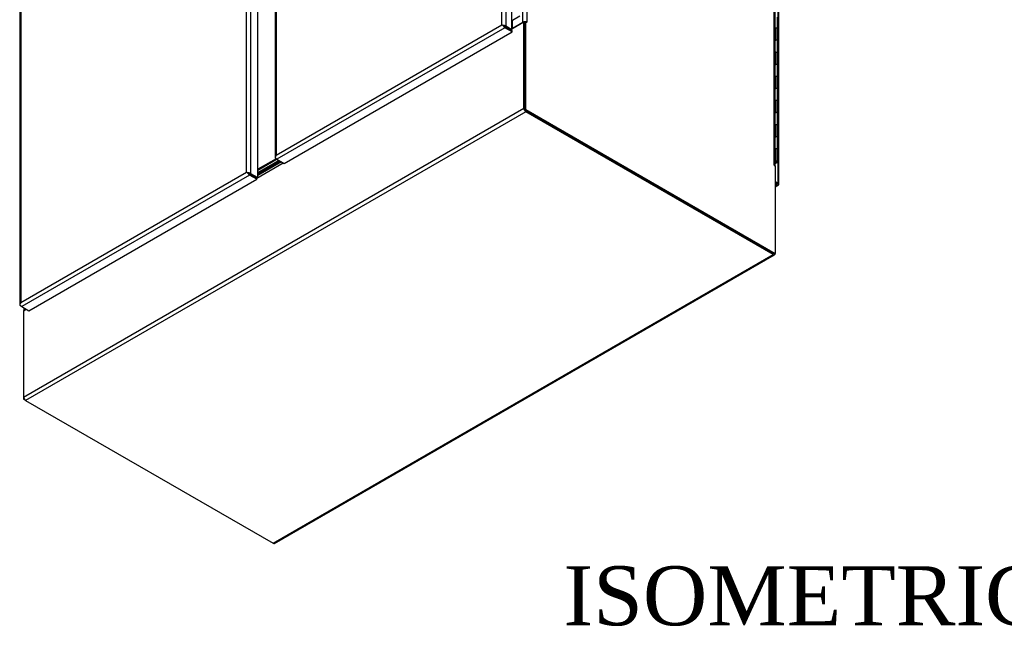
# Model space of a CAD drawing. Header units: inches. Extents: x 1 to 359, y -2 to 239.
# Tile 94 of 99: x 256 to 306, y 163 to 194. Entities that reach past the tile are written whole.
import ezdxf
from ezdxf.enums import TextEntityAlignment as Align

# ---------------------------------------------------------------- set-up
doc = ezdxf.new("R2010")
doc.units = ezdxf.units.IN
doc.header["$MEASUREMENT"] = 0
for name, color, linetype in [('COM54746-60', 7, 'Continuous'), ('COM70098', 7, 'Continuous'), ('COM71195-6', 7, 'Continuous'), ('COM71196-6', 7, 'Continuous'), ('COM71197-1', 7, 'Continuous'), ('COM71303-1', 7, 'Continuous'), ('Default', 7, 'Continuous'), ('GSK87756', 7, 'Continuous')]:
    doc.layers.add(name, color=color, linetype=linetype)
doc.styles.add('SEACAD_Times_New_Roman', font='times.ttf')

# ---------------------------------------------------------------- blocks, each defined once
blk = doc.blocks.new('SE7')
at = {"layer": 'COM54746-60', "color": 7, "linetype": 'Continuous'}
for p, q in [((280.625, 194.15), (280.651, 194.135)), ((280.651, 194.135), (281.033, 194.355)), ((294.108, 193.673), (294.108, 194.286)), ((293.977, 193.724), (294.017, 193.724)), ((294.017, 193.112), (294.017, 193.724)), ((294.108, 193.061), (294.108, 193.673)), ((293.977, 193.112), (294.017, 193.112)), ((294.108, 192.449), (294.108, 193.062)), ((293.977, 192.499), (294.017, 192.499)), ((294.017, 191.887), (294.017, 192.499)), ((294.108, 191.836), (294.108, 192.449)), ((293.977, 191.887), (294.017, 191.887)), ((294.108, 191.224), (294.108, 191.837)), ((293.977, 191.275), (294.017, 191.275)), ((294.017, 190.662), (294.017, 191.275)), ((294.108, 190.612), (294.108, 191.224)), ((293.977, 190.662), (294.017, 190.662)), ((294.108, 189.999), (294.108, 190.612)), ((293.977, 190.05), (294.017, 190.05)), ((294.017, 189.437), (294.017, 190.05)), ((294.108, 189.387), (294.108, 189.999)), ((293.977, 189.437), (294.017, 189.437)), ((294.108, 188.774), (294.108, 189.387)), ((293.977, 188.825), (294.017, 188.825)), ((294.017, 188.213), (294.017, 188.825)), ((294.108, 188.162), (294.108, 188.774)), ((293.977, 188.213), (294.017, 188.213)), ((294.108, 187.55), (294.108, 188.163)), ((293.977, 187.6), (294.017, 187.6)), ((294.017, 186.988), (294.017, 187.6)), ((294.108, 186.937), (294.108, 187.55)), ((293.977, 186.988), (294.017, 186.988)), ((294.018, 186.961), (293.977, 186.961)), ((293.977, 186.912), (293.992, 186.92)), ((293.983, 186.961), (293.983, 186.937)), ((293.992, 186.92), (293.992, 186.924)), ((294.058, 186.937), (294.058, 186.947)), ((293.977, 186.878), (293.984, 186.883)), ((294.047, 186.881), (293.977, 186.84)), ((293.984, 186.883), (293.984, 186.891)), ((294.047, 186.889), (294.047, 186.881))]:
    blk.add_line(p, q, dxfattribs=at)
for centre, major_axis, start_param, end_param in [((294.021, 193.673), (0.0878, 0), 0, 1.616314), ((294.021, 193.673), (-0.0878, 0), 3.141593, 4.757906), ((294.021, 193.062), (0.0877, 0), 0, 2.091382), ((294.021, 193.061), (-0.0877, 0), 3.141593, 4.757906), ((294.021, 192.449), (0.0877, 0), 0, 1.616314), ((294.021, 192.449), (-0.0877, 0), 3.141593, 4.757906), ((294.021, 191.837), (0.0877, 0), 0, 2.091382), ((294.021, 191.836), (-0.0877, 0), 3.141593, 4.757906), ((294.021, 191.224), (0.0877, 0), 0, 1.616314), ((294.021, 191.224), (-0.0878, 0), 3.141593, 4.757906), ((294.021, 190.612), (0.0878, 0), 0, 2.091382), ((294.021, 190.612), (-0.0877, 0), 3.141593, 4.757906), ((294.021, 189.999), (0.0878, 0), 0, 1.616314), ((294.021, 189.999), (-0.0877, 0), 3.141593, 4.757906), ((294.021, 189.387), (0.0877, 0), 0, 2.091382), ((294.021, 189.387), (-0.0877, 0), 3.141593, 4.757906), ((294.021, 188.774), (0.0877, 0), 0, 1.616314), ((294.021, 188.774), (-0.0877, 0), 3.141593, 4.757906), ((294.021, 188.163), (0.0878, 0), 0, 2.091382), ((294.021, 188.162), (-0.0878, 0), 3.141593, 4.757906), ((294.021, 187.55), (0.0877, 0), 0, 1.637808), ((294.021, 187.55), (-0.0878, 0), 3.141593, 4.757906), ((294.021, 186.937), (-0.0877, 0), 1.05021, 4.757906), ((294.021, 186.937), (-0.0412, 0), 0.785398, 4.778783), ((294.021, 186.937), (0.101, 0), 4.346604, 4.975472)]:
    blk.add_ellipse(centre, major_axis=major_axis, ratio=0.57735, start_param=start_param, end_param=end_param, dxfattribs=at)
blk.add_ellipse((294.021, 186.937), major_axis=(-0.0375, 0), ratio=0.57735, dxfattribs=at)
at = {"layer": 'COM70098', "color": 7, "linetype": 'Continuous'}
for p, q in [((268.654, 187.097), (267.721, 186.558)), ((268.704, 187.068), (267.721, 186.5)), ((267.721, 186.385), (268.804, 187.01)), ((267.721, 186.327), (268.854, 186.981))]:
    blk.add_line(p, q, dxfattribs=at)
at = {"layer": 'COM71195-6', "color": 7, "linetype": 'Continuous'}
for p, q in [((267.156, 186.411), (267.156, 224.471)), ((267.358, 224.53), (267.358, 186.353)), ((267.721, 186.143), (267.721, 224.32)), ((294.134, 185.858), (294.134, 224.034)), ((294.176, 185.8), (294.176, 223.976)), ((255.649, 217.852), (255.649, 179.675)), ((255.691, 217.852), (255.691, 179.792)), ((255.691, 179.792), (267.156, 186.411)), ((267.207, 186.382), (267.156, 186.411)), ((267.307, 186.266), (255.741, 179.588)), ((256.104, 179.378), (267.671, 186.056)), ((267.22, 186.374), (267.307, 186.324)), ((267.22, 186.374), (267.307, 186.324)), ((267.671, 186.114), (267.307, 186.324)), ((267.307, 186.324), (267.671, 186.114)), ((267.671, 186.056), (267.307, 186.266)), ((267.358, 186.353), (267.721, 186.143)), ((267.721, 186.143), (267.671, 186.114)), ((267.671, 186.056), (267.671, 186.114)), ((293.986, 185.943), (294.134, 185.858)), ((293.986, 185.885), (294.084, 185.829)), ((294.084, 185.829), (293.986, 185.885)), ((294.084, 185.77), (293.986, 185.827)), ((293.986, 185.714), (294.084, 185.77)), ((293.986, 185.666), (294.155, 185.763)), ((294.084, 185.829), (294.084, 185.829)), ((294.084, 185.829), (294.084, 185.829)), ((294.084, 185.829), (294.134, 185.8)), ((294.171, 185.778), (294.084, 185.829)), ((294.171, 185.778), (294.084, 185.829)), ((255.654, 179.697), (255.654, 179.697)), ((255.741, 179.588), (255.691, 179.617)), ((255.741, 179.588), (256.104, 179.378))]:
    blk.add_line(p, q, dxfattribs=at)
for centre, major_axis, ratio, start_param, end_param in [((267.257, 186.353), (-0.142, 0.082), 0.000359, 0.785191, 1.30879), ((267.257, 186.353), (-0.142, 0.082), 0.000359, -1.30879, -0.785191), ((267.257, 186.353), (0.0712, -0.0412), 0.000359, 3.926784, 5.49758), ((267.257, 186.353), (0.0712, -0.0411), 0.000359, 0.785605, 2.356402), ((267.257, 186.295), (0.143, 0), 0.57735, 0.785398, 1.832596), ((267.307, 186.382), (0.071, -0.123), 0.57735, 4.45059, 5.497787), ((294.033, 185.858), (-0.0712, 0.0411), 0.000359, 2.356402, 3.927198), ((294.033, 185.858), (-0.0712, 0.0412), 0.000359, 2.355987, 3.926784), ((294.084, 185.887), (-0.071, 0.123), 0.57735, 2.356194, 3.403392), ((294.033, 185.8), (-0.142, 0), 0.57735, 2.879793, 3.926991), ((294.033, 185.858), (0.142, -0.082), 0.000359, -0.785191, -0.261592), ((294.033, 185.858), (0.142, -0.082), 0.000359, 0.261592, 0.785191), ((255.791, 179.675), (0.142, 0), 0.57735, 2.879793, 3.926991), ((255.791, 179.733), (-0.101, -0.174), 0.57759, 4.712596, 5.236195), ((255.791, 179.733), (-0.101, -0.174), 0.57759, 4.712182, 5.23578), ((255.741, 179.704), (0.071, -0.123), 0.57735, 4.45059, 5.497787)]:
    blk.add_ellipse(centre, major_axis=major_axis, ratio=ratio, start_param=start_param, end_param=end_param, dxfattribs=at)
at = {"layer": 'COM71196-6', "color": 7, "linetype": 'Continuous'}
for p, q in [((280.115, 193.893), (280.115, 231.953)), ((280.317, 232.012), (280.317, 193.835)), ((280.625, 193.658), (280.625, 231.834)), ((268.608, 207.016), (268.608, 187.157)), ((268.65, 206.81), (268.65, 187.274)), ((268.65, 187.274), (280.115, 193.893)), ((280.267, 193.748), (268.7, 187.07)), ((269.063, 186.86), (280.63, 193.538)), ((280.166, 193.864), (280.115, 193.893)), ((280.179, 193.856), (280.267, 193.806)), ((280.179, 193.856), (280.267, 193.806)), ((280.63, 193.596), (280.267, 193.806)), ((280.267, 193.806), (280.574, 193.628)), ((280.63, 193.538), (280.267, 193.748)), ((280.317, 193.835), (280.625, 193.658)), ((280.625, 193.658), (280.574, 193.628)), ((280.63, 193.538), (280.63, 193.596)), ((268.613, 187.179), (268.613, 187.178)), ((268.7, 187.07), (268.65, 187.099)), ((268.7, 187.07), (269.063, 186.86))]:
    blk.add_line(p, q, dxfattribs=at)
for centre, major_axis, ratio, start_param, end_param in [((280.216, 193.835), (-0.142, 0.082), 0.000359, 0.785191, 1.30879), ((280.216, 193.835), (-0.142, 0.082), 0.000359, -1.30879, -0.785191), ((280.216, 193.835), (0.0712, -0.0412), 0.000359, 3.926784, 5.49758), ((280.216, 193.835), (0.0712, -0.0411), 0.000359, 0.785605, 2.356402), ((280.216, 193.777), (0.143, 0), 0.57735, 0.785398, 1.832596), ((280.267, 193.864), (0.071, -0.123), 0.57735, 4.45059, 5.497787), ((268.75, 187.157), (0.143, 0), 0.57735, 2.879793, 3.926991), ((268.75, 187.215), (-0.101, -0.174), 0.57759, 4.712182, 5.23578), ((268.75, 187.215), (-0.101, -0.174), 0.57759, 4.712596, 5.236195), ((268.7, 187.186), (0.071, -0.123), 0.57735, 4.45059, 5.497787)]:
    blk.add_ellipse(centre, major_axis=major_axis, ratio=ratio, start_param=start_param, end_param=end_param, dxfattribs=at)
at = {"layer": 'COM71197-1', "color": 7, "linetype": 'Continuous'}
for p, q in [((281.176, 194.028), (281.176, 231.572)), ((281.377, 231.572), (281.377, 194.028)), ((293.935, 186.777), (293.935, 224.322)), ((293.977, 186.735), (293.977, 224.264)), ((280.648, 193.723), (280.648, 194.136)), ((280.648, 193.723), (281.176, 194.028)), ((281.276, 194.009), (281.327, 194.038)), ((281.276, 189.57), (281.276, 194.009)), ((281.377, 194.009), (281.327, 194.038)), ((281.327, 189.599), (281.327, 194.038)), ((281.361, 194.018), (281.377, 194.028)), ((281.327, 189.599), (281.276, 189.57)), ((281.276, 189.57), (293.935, 182.261)), ((281.327, 189.599), (293.986, 182.29)), ((293.927, 186.773), (293.935, 186.777)), ((293.935, 186.759), (293.986, 186.73)), ((293.986, 186.73), (293.986, 182.29)), ((293.935, 182.261), (293.986, 182.29)), ((255.848, 179.526), (255.848, 179.386)), ((255.889, 179.502), (255.889, 179.429)), ((255.889, 179.429), (255.953, 179.465)), ((255.839, 175), (255.839, 174.883)), ((255.869, 174.9), (255.839, 174.883)), ((255.94, 174.825), (255.839, 174.883))]:
    blk.add_line(p, q, dxfattribs=at)
for centre, major_axis, start_param, end_param in [((281.276, 193.969), (0.142, 0), 0.785398, 2.356194), ((281.276, 193.969), (0.0713, 0), 1.538919, 1.602674), ((281.377, 194.018), (-0.00562, 0.00974), 2.356194, 5.497787), ((280.597, 193.752), (-0.0713, 0), 1.960165, 2.356194), ((293.935, 186.768), (0.00563, -0.00974), 2.356194, 5.497787), ((293.835, 186.719), (-0.142, 0), 3.357369, 3.926991), ((255.99, 179.371), (0.142, 0), 2.356194, 2.925816)]:
    blk.add_ellipse(centre, major_axis=major_axis, ratio=0.57735, start_param=start_param, end_param=end_param, dxfattribs=at)
at = {"layer": 'COM71303-1', "color": 7, "linetype": 'Continuous'}
for p, q in [((280.625, 193.691), (281.226, 194.038)), ((281.226, 189.657), (281.226, 194.038)), ((281.276, 194.009), (281.226, 194.038)), ((281.276, 189.628), (281.276, 194.009)), ((280.529, 193.654), (280.529, 193.654)), ((280.613, 193.606), (280.613, 193.651)), ((255.839, 175), (281.226, 189.657)), ((281.327, 189.482), (255.94, 174.825)), ((293.885, 182.29), (281.327, 189.541)), ((293.885, 182.232), (281.327, 189.482)), ((268.885, 186.963), (267.721, 186.291)), ((268.924, 186.941), (267.721, 186.246)), ((267.671, 186.114), (269.013, 186.889)), ((267.57, 186.172), (267.57, 186.172)), ((268.498, 167.575), (293.885, 182.232)), ((268.569, 167.568), (293.956, 182.225)), ((255.839, 179.381), (255.969, 179.456)), ((255.839, 179.381), (255.839, 175)), ((255.94, 174.825), (268.498, 167.575))]:
    blk.add_line(p, q, dxfattribs=at)
for centre, major_axis, start_param, end_param in [((280.547, 193.607), (0.0356, -0.0617), 1.481559, 1.645885), ((281.327, 189.599), (0.071, -0.123), 3.926991, 5.497787), ((293.885, 182.348), (-0.071, 0.123), 2.356194, 3.926991), ((255.94, 174.942), (-0.071, 0.123), 0.785398, 2.356194), ((268.498, 167.691), (-0.071, 0.123), 2.356194, 3.141593)]:
    blk.add_ellipse(centre, major_axis=major_axis, ratio=0.57735, start_param=start_param, end_param=end_param, dxfattribs=at)
at = {"layer": 'GSK87756', "color": 7, "linetype": 'Continuous'}
for p, q in [((268.704, 187.068), (267.721, 186.5)), ((268.804, 187.01), (267.721, 186.385))]:
    blk.add_line(p, q, dxfattribs=at)

msp = doc.modelspace()

# ---------------------------------------------------------------- block references
at = {"layer": 'Default'}
msp.add_blockref('SE7', (0, 0), dxfattribs=at)

# ---------------------------------------------------------------- texts
at = {"layer": 'Default', "color": 7, "linetype": 'Continuous', "style": 'SEACAD_Times_New_Roman'}
msp.add_text('ISOMETRIC VIEWS', height=3, dxfattribs=at).set_placement((283.24, 166.413), align=Align.TOP_LEFT)

doc.saveas('drawing.dxf')
